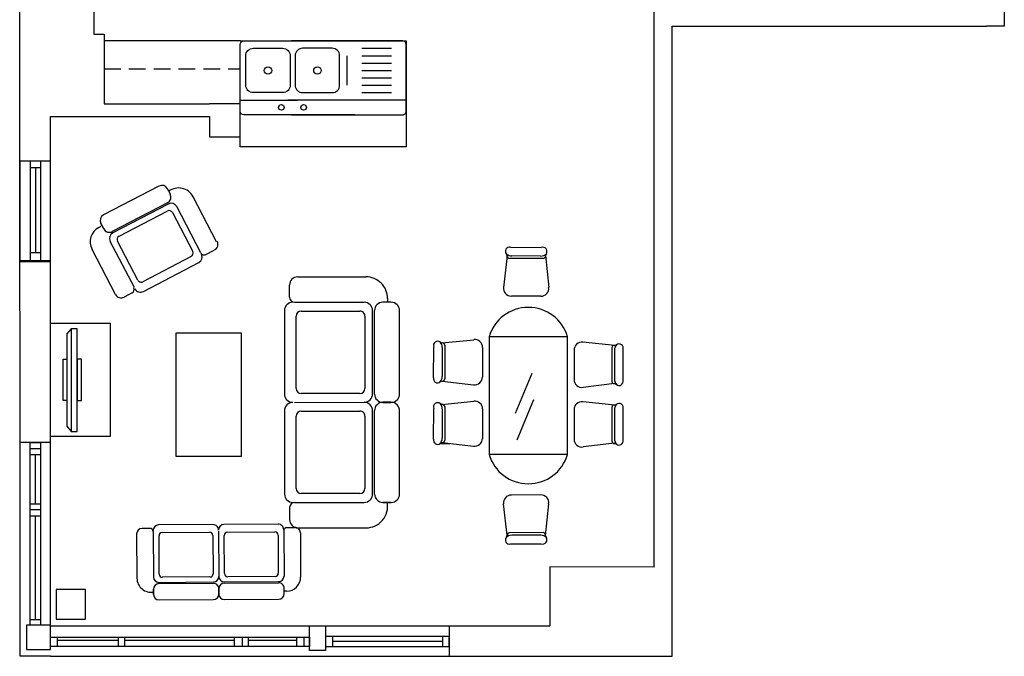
# Model space of a CAD drawing. Header units: inches. Extents: x -12 to 386, y -12 to 576.
# Tile 1 of 3: x -12 to 374, y -12 to 238. Entities that reach past the tile are written whole.
import ezdxf

# ---------------------------------------------------------------- set-up
doc = ezdxf.new("R2010")
doc.units = ezdxf.units.IN
doc.header["$LTSCALE"] = 26
doc.header["$MEASUREMENT"] = 0
doc.linetypes.add('DASHED2', pattern=[0.375, 0.25, -0.125])
doc.layers.add('0EMPORARY', color=7, linetype='Continuous')

# ---------------------------------------------------------------- blocks, each defined once
blk = doc.blocks.new('02')
at = {"color": 7}
for p, q in [((-37225, 22608.5), (-37632.3, 22608.5)), ((-37175, 22486.1), (-37175, 22558.5)), ((-37733.9, 22456.5), (-37783.9, 22456.5)), ((-37783.9, 22456.2), (-37733.9, 22456.2)), ((-37205, 22456.2), (-37621.8, 22456.2)), ((-37205, 22456.2), (-37621.8, 22456.2)), ((-37205, 22455.9), (-37621.8, 22455.9)), ((-37833.9, 22406.2), (-37833.9, 21906.2)), ((-37683.9, 22406.2), (-37683.9, 21906.2)), ((-37671.8, 22405.9), (-37671.8, 21906.2)), ((-37625.8, 21938.6), (-37625.8, 22372.9)), ((-37595.8, 22402.9), (-37244.7, 22402.9)), ((-37214.7, 22372.9), (-37214.7, 21938.6)), ((-37144.3, 21906.2), (-37144.3, 22405.9)), ((-37244.7, 21908.6), (-37595.8, 21908.6)), ((-37833.9, 21806.5), (-37833.9, 21306.5)), ((-37733.9, 21856.5), (-37783.9, 21856.5)), ((-37783.9, 21856.2), (-37733.9, 21856.2)), ((-37683.9, 21806.5), (-37683.9, 21306.5)), ((-37671.8, 21806.2), (-37671.8, 21306.5)), ((-37205, 21856.2), (-37621.8, 21856.2)), ((-37205, 21856.2), (-37621.8, 21856.2)), ((-37144.3, 21306.5), (-37144.3, 21806.2)), ((-37625.8, 21338.9), (-37625.8, 21773.2)), ((-37595.8, 21803.2), (-37244.7, 21803.2)), ((-37214.7, 21773.2), (-37214.7, 21338.9)), ((-37244.7, 21308.9), (-37595.8, 21308.9)), ((-37783.9, 21256.5), (-37733.9, 21256.5)), ((-37762.3, 21234.1), (-37762.3, 21254.1)), ((-37205, 21256.5), (-37621.8, 21256.5)), ((-37175, 21226.5), (-37175, 21154.1)), ((-37225, 21104.1), (-37632.3, 21104.1))]:
    blk.add_line(p, q, dxfattribs=at)
for centre, radius, start, end in [((-37632.3, 22478.5), 130, 90, 189.86144), ((-37225, 22558.5), 50, 0, 90), ((-37783.9, 22406.2), 50, 90, 180), ((-37733.9, 22406.2), 50, 0, 90), ((-37621.8, 22405.9), 50, 90, 180), ((-37205, 22486.1), 30, 270, 0), ((-37194.3, 22405.9), 50, 0, 90), ((-37595.8, 22372.9), 30, 90, 180), ((-37244.7, 22372.9), 30, 0, 90), ((-37783.9, 21906.2), 50, 180, 270), ((-37733.9, 21906.2), 50, 270, 0), ((-37621.8, 21906.2), 50, 180, 270), ((-37595.8, 21938.6), 30, 180, 270), ((-37244.7, 21938.6), 30, 270, 0), ((-37194.3, 21906.2), 50, 270, 0), ((-37783.9, 21806.5), 50, 90, 180), ((-37733.9, 21806.5), 50, 0, 90), ((-37621.8, 21806.2), 50, 90, 180), ((-37194.3, 21806.2), 50, 0, 90), ((-37595.8, 21773.2), 30, 90, 180), ((-37244.7, 21773.2), 30, 0, 90), ((-37783.9, 21306.5), 50, 180, 270), ((-37733.9, 21306.5), 50, 270, 0), ((-37621.8, 21306.5), 50, 180, 270), ((-37595.8, 21338.9), 30, 180, 270), ((-37244.7, 21338.9), 30, 270, 0), ((-37194.3, 21306.5), 50, 270, 0), ((-37632.3, 21234.1), 130, 180, 270), ((-37205, 21226.5), 30, 0, 90), ((-37225, 21154.1), 50, 270, 0)]:
    blk.add_arc(centre, radius, start, end, dxfattribs=at)
blk = doc.blocks.new('42')
at = {"color": 7}
for p, q in [((-50513, 26934.9), (-50920.2, 26934.9)), ((-50463, 26812.5), (-50463, 26884.9)), ((-51021.8, 26782.9), (-51071.8, 26782.9)), ((-51071.8, 26782.6), (-51021.8, 26782.6)), ((-50493, 26782.6), (-50909.8, 26782.6)), ((-50493, 26782.6), (-50909.8, 26782.6)), ((-50493, 26782.4), (-50909.8, 26782.4)), ((-51121.8, 26732.6), (-51121.8, 26232.6)), ((-50971.8, 26732.6), (-50971.8, 26232.6)), ((-50959.8, 26732.4), (-50959.8, 26232.6)), ((-50913.7, 26265), (-50913.7, 26699.4)), ((-50883.7, 26729.4), (-50532.7, 26729.4)), ((-50502.7, 26699.4), (-50502.7, 26265)), ((-50432.2, 26232.6), (-50432.2, 26732.4)), ((-50532.7, 26235), (-50883.7, 26235)), ((-51021.8, 26182.9), (-51071.8, 26182.9)), ((-51071.8, 26182.6), (-51021.8, 26182.6)), ((-51050.2, 26154.2), (-51050.2, 26174.2)), ((-50493, 26182.6), (-50909.8, 26182.6)), ((-50493, 26182.6), (-50909.8, 26182.6)), ((-50463, 26146.6), (-50463, 26074.2)), ((-50513, 26024.2), (-50920.2, 26024.2))]:
    blk.add_line(p, q, dxfattribs=at)
for centre, radius, start, end in [((-50920.2, 26804.9), 130, 90, 189.86144), ((-50513, 26890.2), 50, 360, 90), ((-51071.8, 26732.6), 50, 90, 180), ((-51021.8, 26732.6), 50, 0, 90), ((-50909.8, 26732.4), 50, 90, 180), ((-50493, 26812.5), 30, 270, 0), ((-50482.2, 26732.4), 50, 0, 90), ((-50883.7, 26699.4), 30, 90, 180), ((-50532.7, 26699.4), 30, 0, 90), ((-51071.8, 26232.6), 50, 180, 270), ((-51021.8, 26232.6), 50, 270, 0), ((-50909.8, 26232.6), 50, 180, 270), ((-50883.7, 26265), 30, 180, 270), ((-50532.7, 26265), 30, 270, 0), ((-50482.2, 26232.6), 50, 270, 0), ((-50920.2, 26154.2), 130, 180, 270), ((-50493, 26146.6), 30, 0, 90), ((-50513, 26074.2), 50, 270, 0)]:
    blk.add_arc(centre, radius, start, end, dxfattribs=at)
blk = doc.blocks.new('69')
at = {"color": 7}
for p, q in [((-25592, 13575), (-25279, 13574)), ((-25626, 13487), (-25664, 13166)), ((-25628, 13473), (-25628, 13492)), ((-25258, 13460), (-25604, 13461)), ((-25285, 13486), (-25580, 13487)), ((-25237, 13491), (-25203, 13165)), ((-25284, 13075), (-25584, 13076)), ((-25811, 12661), (-25811, 11461)), ((-25011, 12661), (-25811, 12661)), ((-25011, 11461), (-25011, 12661)), ((-26377, 12244), (-26376, 12556)), ((-26293, 12599), (-25967, 12632)), ((-26261, 12578), (-26263, 12232)), ((-25877, 12552), (-25878, 12251)), ((-24528, 12573), (-24854, 12606)), ((-24560, 12552), (-24559, 12206)), ((-24535, 12574), (-24527, 12574)), ((-26288, 12551), (-26289, 12256)), ((-24945, 12526), (-24944, 12225)), ((-24533, 12525), (-24532, 12230)), ((-24444, 12218), (-24445, 12531)), ((-25543, 11881), (-25373, 12291)), ((-26288, 12209), (-25969, 12171)), ((-24533, 12184), (-24853, 12145)), ((-26293, 11972), (-25967, 12006)), ((-26261, 11951), (-26263, 11605)), ((-25523, 11611), (-25353, 12021)), ((-24528, 11965), (-24854, 11998)), ((-26377, 11617), (-26376, 11930)), ((-26288, 11924), (-26289, 11629)), ((-25877, 11925), (-25878, 11625)), ((-24945, 11917), (-24944, 11617)), ((-24560, 11944), (-24559, 11598)), ((-24533, 11917), (-24532, 11622)), ((-24444, 11609), (-24445, 11922)), ((-26309, 11574), (-26212, 11574)), ((-26288, 11583), (-25969, 11544)), ((-24533, 11575), (-24853, 11537)), ((-24546, 11574), (-24528, 11574)), ((-25011, 11461), (-25811, 11461)), ((-25284, 11047), (-25584, 11046)), ((-25626, 10635), (-25664, 10956)), ((-25237, 10631), (-25203, 10957)), ((-25628, 10649), (-25628, 10630)), ((-25258, 10663), (-25604, 10661)), ((-25592, 10547), (-25279, 10548)), ((-25285, 10636), (-25580, 10635))]:
    blk.add_line(p, q, dxfattribs=at)
for centre, radius, start, end in [((-25603, 13534), 42.4, 75.4868, 220.9037), ((-25265, 13532), 44.3, 322.1304, 108.9495), ((-25580, 13568), 81, 224.4455, 269.782), ((-25704, 13465), 81, 15.5336, 30.9105), ((-25602, 13485), 24, 174.86, 267.2711), ((-25284, 13567), 81, 269.782, 314.9942), ((-25263, 13487), 27.3, 274.4927, 4.2603), ((-25161, 13462), 81, 148.1602, 159.1252), ((-25584, 13157), 81, 172.9346, 269.782), ((-25284, 13156), 81, 269.782, 6.6293), ((-25411, 12544), 417, 16.2911, 163.7089), ((-26334, 12571), 44.3, 52.1304, 198.9495), ((-26369, 12551), 81, 359.782, 44.9942), ((-26264, 12675), 81, 238.1602, 249.1252), ((-26289, 12572), 27.3, 4.4927, 94.2603), ((-25958, 12552), 81, 359.782, 96.6293), ((-24864, 12526), 81, 83.3707, 180.218), ((-24533, 12546), 27.3, 85.7397, 175.5073), ((-24452, 12525), 81, 135.0058, 180.218), ((-24557, 12649), 81, 290.8748, 301.8398), ((-24487, 12545), 44.3, 341.0505, 127.8696), ((-26370, 12256), 81, 314.4455, 359.782), ((-25959, 12252), 81, 262.9346, 359.782), ((-26336, 12233), 42.4, 165.4868, 310.9037), ((-26267, 12131), 81, 105.5336, 120.9105), ((-26287, 12233), 24, 264.86, 357.2711), ((-24863, 12226), 81, 180.218, 277.0654), ((-24535, 12207), 24, 182.7289, 275.14), ((-24555, 12105), 81, 59.0895, 74.4664), ((-24451, 12230), 81, 180.218, 225.5545), ((-24485, 12207), 42.4, 229.0963, 14.5132), ((-26334, 11944), 44.3, 52.1304, 198.9495), ((-26369, 11925), 81, 359.782, 44.9942), ((-26264, 12048), 81, 238.1602, 249.1252), ((-26289, 11945), 27.3, 4.4927, 94.2603), ((-25958, 11925), 81, 359.782, 96.6293), ((-24864, 11918), 81, 83.3707, 180.218), ((-24533, 11938), 27.3, 85.7397, 175.5073), ((-24452, 11917), 81, 135.0058, 180.218), ((-24557, 12040), 81, 290.8748, 301.8398), ((-24487, 11937), 44.3, 341.0505, 127.8696), ((-26336, 11606), 42.4, 165.4868, 310.9037), ((-26370, 11629), 81, 314.4455, 359.782), ((-26267, 11505), 81, 105.5336, 120.9105), ((-26287, 11606), 24, 264.86, 357.2711), ((-25959, 11625), 81, 262.9346, 359.782), ((-24863, 11617), 81, 180.218, 277.0654), ((-24535, 11599), 24, 182.7289, 275.14), ((-24555, 11497), 81, 59.0895, 74.4664), ((-24451, 11622), 81, 180.218, 225.5545), ((-24485, 11599), 42.4, 229.0963, 14.5132), ((-25411, 11578), 417, 196.2911, 343.7089), ((-25584, 10965), 81, 90.218, 187.0654), ((-25284, 10966), 81, 353.3707, 90.218), ((-25602, 10637), 24, 92.7289, 185.14), ((-25263, 10635), 27.3, 355.7397, 85.5073), ((-25603, 10588), 42.4, 139.0963, 284.5132), ((-25580, 10554), 81, 90.218, 135.5545), ((-25704, 10657), 81, 329.0895, 344.4664), ((-25284, 10555), 81, 45.0058, 90.218), ((-25265, 10590), 44.3, 251.0505, 37.8696), ((-25161, 10660), 81, 200.8748, 211.8398)]:
    blk.add_arc(centre, radius, start, end, dxfattribs=at)
blk = doc.blocks.new('43')
at = {"color": 7}
for p, q in [((-52982.8, 26783.1), (-53055.2, 26783.1)), ((-52402.9, 26813.8), (-52902.6, 26813.8)), ((-51803.2, 26813.8), (-52302.9, 26813.8)), ((-51723.2, 26783.1), (-51650.8, 26783.1)), ((-53105.2, 26733.1), (-53105.2, 26325.9)), ((-52952.9, 26753.1), (-52952.9, 26336.3)), ((-52952.9, 26753.1), (-52952.9, 26336.3)), ((-52952.6, 26753.1), (-52952.6, 26336.3)), ((-52869.6, 26743.4), (-52435.3, 26743.4)), ((-52352.9, 26753.1), (-52352.9, 26336.3)), ((-52352.9, 26753.1), (-52352.9, 26336.3)), ((-52269.9, 26743.4), (-51835.6, 26743.4)), ((-51753.2, 26753.1), (-51753.2, 26336.3)), ((-51600.8, 26733.1), (-51600.8, 26325.9)), ((-52899.6, 26362.3), (-52899.6, 26713.4)), ((-52405.3, 26713.4), (-52405.3, 26362.3)), ((-52299.9, 26362.3), (-52299.9, 26713.4)), ((-51805.6, 26713.4), (-51805.6, 26362.3)), ((-52435.3, 26332.3), (-52869.6, 26332.3)), ((-51835.6, 26332.3), (-52269.9, 26332.3)), ((-52902.9, 26274.2), (-52402.9, 26274.2)), ((-52902.6, 26286.3), (-52402.9, 26286.3)), ((-52303.2, 26274.2), (-51803.2, 26274.2)), ((-52302.9, 26286.3), (-51803.2, 26286.3)), ((-52953.2, 26224.2), (-52953.2, 26174.2)), ((-52952.9, 26174.2), (-52952.9, 26224.2)), ((-52353.2, 26224.2), (-52353.2, 26174.2)), ((-52352.9, 26174.2), (-52352.9, 26224.2)), ((-51753.2, 26174.2), (-51753.2, 26224.2)), ((-51730.8, 26195.9), (-51750.8, 26195.9)), ((-52902.9, 26124.2), (-52402.9, 26124.2)), ((-52303.2, 26124.2), (-51803.2, 26124.2))]:
    blk.add_line(p, q, dxfattribs=at)
for centre, radius, start, end in [((-53055.2, 26733.1), 50, 90, 180), ((-52982.8, 26753.1), 30, 0, 90), ((-52902.6, 26763.8), 50, 90, 180), ((-52402.9, 26763.8), 50, 0, 90), ((-52302.9, 26763.8), 50, 90, 180), ((-51803.2, 26763.8), 50, 0, 90), ((-51723.2, 26753.1), 30, 90, 180), ((-51650.8, 26733.1), 50, 0, 90), ((-52869.6, 26713.4), 30, 90, 180), ((-52435.3, 26713.4), 30, 0, 90), ((-52269.9, 26713.4), 30, 90, 180), ((-51835.6, 26713.4), 30, 0, 90), ((-52869.6, 26362.3), 30, 180, 270), ((-52435.3, 26362.3), 30, 270, 0), ((-52269.9, 26362.3), 30, 180, 270), ((-51835.6, 26362.3), 30, 270, 0), ((-52975.2, 26325.9), 130, 180, 279.86144), ((-52902.6, 26336.3), 50, 180, 270), ((-52402.9, 26336.3), 50, 270, 0), ((-52302.9, 26336.3), 50, 180, 270), ((-51803.2, 26336.3), 50, 270, 0), ((-51730.8, 26325.9), 130, 270, 0), ((-52902.9, 26224.2), 50, 90, 180), ((-52402.9, 26224.2), 50, 0, 90), ((-52303.2, 26224.2), 50, 90, 180), ((-51803.2, 26224.2), 50, 0, 90), ((-52902.9, 26174.2), 50, 180, 270), ((-52402.9, 26174.2), 50, 270, 0), ((-52303.2, 26174.2), 50, 180, 270), ((-51803.2, 26174.2), 50, 270, 0)]:
    blk.add_arc(centre, radius, start, end, dxfattribs=at)
blk = doc.blocks.new('B-SINK-4')
for p, q in [((-28.23, -3.91), (3.06, -3.91)), ((15.64, -3.91), (0.47, -3.91)), ((-16.49, -5.87), (-24.31, -5.87)), ((-16.49, -7.82), (-24.31, -7.82)), ((-16.49, -9.78), (-24.31, -9.78)), ((-12.58, -15.64), (-12.58, -7.82)), ((-16.49, -11.73), (-24.31, -11.73)), ((-16.49, -13.69), (-24.31, -13.69)), ((-16.49, -15.64), (-24.31, -15.64)), ((-16.49, -17.6), (-24.31, -17.6))]:
    blk.add_line(p, q)
for points in [[(2.08, 0), (-27.25, 0, 0.414214), (-28.23, -0.98)], [(-14.67, 0), (14.67, 0, -0.414214), (15.64, -0.98)], [(1.45, 0), (14.67, 0, -0.414214)], [(-28.23, -0.98), (-28.23, -18.58, 0.414214), (-27.25, -19.55), (2.08, -19.55, 0.414214)], [(15.64, -0.98), (15.64, -18.58, -0.414214), (14.67, -19.55), (-14.67, -19.55, -0.414214)], [(14.9, -19.55), (1.45, -19.55, -0.414214)]]:
    blk.add_lwpolyline(points, format="xyb")
for points in [[(-8.67, -17.6), (-0.85, -17.6, 0.414214), (1.11, -15.64), (1.11, -7.82, 0.414214), (-0.85, -5.87), (-8.67, -5.87, 0.414214), (-10.63, -7.82), (-10.63, -15.64, 0.414214)], [(12.2, -17.6), (4.38, -17.6, -0.414214), (2.43, -15.64), (2.43, -7.82, -0.414214), (4.38, -5.87), (12.2, -5.87, -0.414214), (14.16, -7.82), (14.16, -15.64, -0.414214)]]:
    blk.add_lwpolyline(points, format="xyb", close=True)
for centre, radius in [((-1.12, -1.96), 0.733), ((4.75, -1.96), 0.733), ((-4.76, -11.73), 0.978), ((8.29, -11.73), 0.978)]:
    blk.add_circle(centre, radius)

msp = doc.modelspace()

# ---------------------------------------------------------------- linework, layer by layer
at = {"layer": '0EMPORARY', "color": 7}
for p, q in [((-12, 0.5), (-12.14, 536.55)), ((17.01, 272.66), (17.01, 232.44)), ((237, 23.02), (237, 242.68)), ((374.45, 242.68), (374.45, 235.68)), ((17.01, 232.44), (21.01, 232.44)), ((21.01, 232.44), (21.01, 205.17)), ((244, 0), (244, 235.68)), ((244, 235.68), (367.45, 235.68)), ((374.45, 235.68), (367.45, 235.68)), ((21.01, 229.91), (21.01, 229.91)), ((74.42, 229.85), (21.01, 229.85)), ((21.01, 205.17), (62.35, 205.17)), ((74.42, 205.17), (62.35, 205.17)), ((74.42, 192.16), (74.42, 205.17)), ((0, 0.5), (-0.05, 200.17)), ((-0.05, 200.17), (62.35, 200.17)), ((62.35, 200.17), (62.35, 192.16)), ((62.35, 192.16), (74.42, 192.16)), ((74.42, 188.24), (74.42, 192.16)), ((139.6, 188.24), (74.42, 188.24)), ((-0.03, 182.61), (-12.05, 182.6)), ((-0.02, 143.07), (-12.04, 143.07)), ((0, 72.03), (-12.02, 72.02)), ((237, 23.02), (195.95, 23.21)), ((195.95, 23.21), (195.95, 0)), ((-12, 0), (-12, 0.5)), ((-12, -12), (-12, 0)), ((0, 0), (0, 0.5)), ((0, 0), (195.95, 0)), ((156.54, 0), (156.54, -12)), ((195.95, 0), (195.95, 0)), ((244, -12), (244, 0)), ((0, -12), (-12, -12)), ((0, -12), (237, -12)), ((237, -12), (244, -12))]:
    msp.add_line(p, q, dxfattribs=at)
at = {"layer": '0EMPORARY', "color": 7, "linetype": 'Continuous'}
for p, q in [((74.42, 229.85), (75.87, 229.85)), ((75.87, 229.85), (139.63, 229.85)), ((139.63, 229.85), (139.63, 188.24)), ((-3.85, 180.01), (-8.02, 180.01)), ((-5.94, 180.01), (-5.94, 146.52)), ((-3.85, 146.52), (-8.02, 146.52)), ((8.07, 116.73), (6.4, 114.76)), ((6.4, 114.76), (6.4, 78.46)), ((6.4, 78.46), (8.07, 76.33)), ((-0.02, 72.03), (-12.02, 72.02)), ((-8.08, 69.66), (-4.01, 69.66)), ((-4.01, 67.21), (-8.08, 67.21)), ((-6.05, 67.21), (-6.05, 47.94)), ((-8.08, 47.94), (-4.01, 47.94)), ((-4.01, 45.52), (-8.08, 45.52)), ((-4.01, 43.08), (-8.08, 43.08)), ((-6.05, 43.08), (-6.05, 2.28)), ((-4.01, 2.28), (-8.08, 2.28)), ((156.54, 0), (156.54, -12)), ((2.63, -4.53), (2.63, -8.2)), ((2.63, -5.67), (26.5, -5.67)), ((26.5, -4.53), (26.5, -8.2)), ((29, -4.53), (29, -8.2)), ((29, -5.67), (72.11, -5.67)), ((72.11, -4.53), (72.11, -8.2)), ((75.25, -4.53), (75.25, -8.2)), ((77.56, -4.53), (77.56, -8.2)), ((77.56, -5.67), (96.49, -5.67)), ((96.49, -4.53), (96.49, -8.2)), ((99.44, -4.53), (99.44, -8.2)), ((110.7, -4.16), (110.7, -8.2)), ((153.83, -6.18), (110.7, -6.18)), ((153.83, -4.16), (153.83, -8.2))]:
    msp.add_line(p, q, dxfattribs=at)
at = {"layer": '0EMPORARY', "color": 7, "linetype": 'DASHED2'}
msp.add_line((21.01, 218.81), (74.42, 218.81), dxfattribs=at)
at = {"layer": '0EMPORARY', "color": 7, "linetype": 'Continuous'}
for points in [[(-0.05, 182.61), (-12.04, 182.61), (-12.04, 143.5), (-0.05, 143.5)], [(-3.85, 182.61), (-8.02, 182.61), (-8.02, 143.5), (-3.85, 143.5)], [(-0.05, 118.95), (23.39, 118.95), (23.39, 74.36), (-0.05, 74.36)], [(10.4, 116.73), (8.07, 116.73), (8.07, 76.33), (10.4, 76.33)], [(6.4, 88.51), (4.9, 88.51), (4.9, 104.75), (6.4, 104.75)], [(10.4, 88.51), (12.13, 88.51), (12.13, 104.75), (10.4, 104.75)], [(-8.08, 72.02), (-4.01, 72.02), (-4.01, 0.25), (-8.08, 0.25)], [(2.13, 2.57), (13.75, 2.57), (13.75, 14.25), (2.13, 14.25)], [(0, 0.25), (-9.53, 0.25), (-9.53, -9.31), (0, -9.31)], [(101.61, 0), (107.87, 0), (107.87, -9.67), (101.61, -9.67)], [(101.61, -8.2), (0, -8.2), (0, -4.53), (101.61, -4.53)], [(156.54, -4.16), (107.87, -4.16), (107.87, -8.2), (156.54, -8.2)]]:
    msp.add_lwpolyline(points, close=True, dxfattribs=at)
at = {"layer": '0EMPORARY', "color": 7}
msp.add_lwpolyline([(49.31, 115.07), (74.77, 115.07), (74.77, 66.58), (49.31, 66.58)], close=True, dxfattribs=at)

# ---------------------------------------------------------------- block references
at = {"layer": '0EMPORARY', "color": 7, "linetype": 'Continuous', "xscale": 1.48645946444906, "yscale": 1.48645946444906, "zscale": 1.48645946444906, "rotation": 180}
msp.add_blockref('B-SINK-4', (97.67, 200.78), dxfattribs=at)
at = {"layer": '0EMPORARY', "color": 7}
for name, p, xscale, yscale, zscale, rotation in [('42', (40.36, -2662.07), 0.04914026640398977, 0.04914026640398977, 0.04914026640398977, 297.5618839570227), ('43', (1848.3, 3520.44), 0.06555469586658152, 0.06555469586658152, 0.06555469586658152, 90.021533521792), ('02', (988.87, 1633.4), 0.04273130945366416, 0.04273130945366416, 0.04273130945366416, 90.39491566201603)]:
    msp.add_blockref(name, p, dxfattribs=dict(at, xscale=xscale, yscale=yscale, zscale=zscale, rotation=rotation))
at = {"layer": '0EMPORARY', "color": 7, "xscale": 0.03850071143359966, "yscale": 0.03850071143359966, "zscale": 0.03850071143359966}
msp.add_blockref('69', (1165.9, -373.91), dxfattribs=at)

doc.saveas('drawing.dxf')
